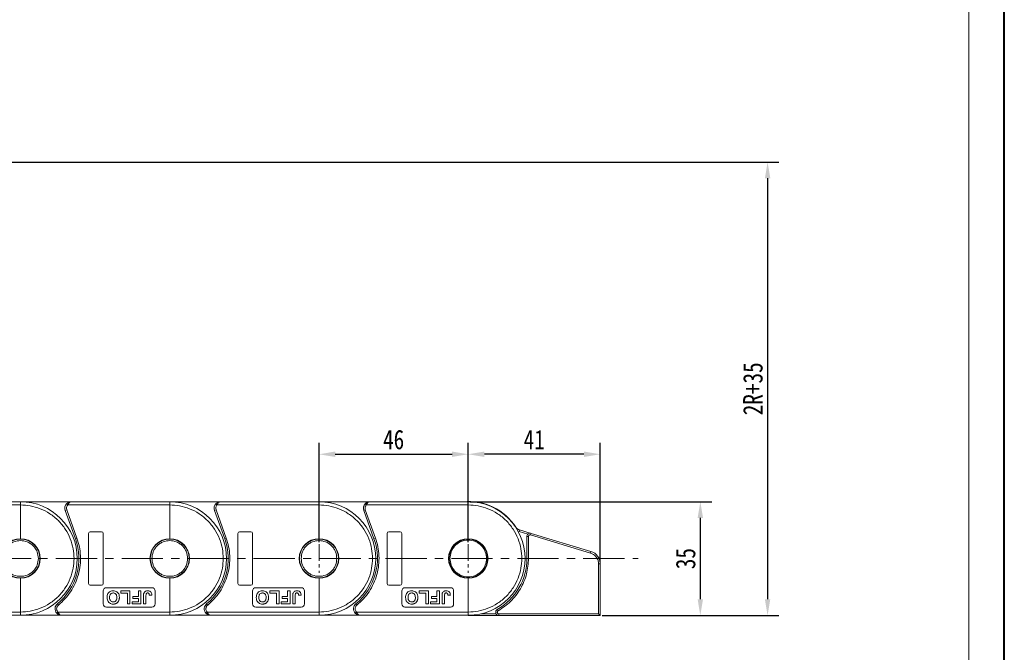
# Model space of a CAD drawing. Header units: millimetres. Extents: x 3223 to 4146, y -133 to 519.
# Tile 32 of 39: x 3841 to 4145, y 129 to 324. Entities that reach past the tile are written whole.
import ezdxf

# ---------------------------------------------------------------- set-up
doc = ezdxf.new("R2010")
doc.units = ezdxf.units.MM
doc.linetypes.add('CENTERX2', pattern=[20.32, 12.7, -2.54, 2.54, -2.54])
doc.styles.get("Standard").update_dxf_attribs({"font": '仿宋_GB2312.ttf', "width": 0.8})
doc.dimstyles.new('副本 ISO-25.1', dxfattribs={"dimtxt": 6, "dimasz": 5, "dimexe": 3.5, "dimexo": 0.625, "dimgap": 1.5, "dimtad": 1, "dimdsep": 46, "dimtxsty": 'Standard', "dimcen": 2.5, "dimadec": 0, "dimazin": 0, "dimtfac": 1, "dimtmove": 0, "dimatfit": 3, "dimfxl": 0, "dimarcsym": 0})

# ---------------------------------------------------------------- blocks, each defined once
blk = doc.blocks.new('*D1938')
at = {"color": 0, "lineweight": -2}
for p, q in [((3933.71, 162.76), (3933.71, 193.39)), ((3979.71, 162.76), (3979.71, 193.39)), ((3938.71, 189.89), (3974.71, 189.89))]:
    blk.add_line(p, q, dxfattribs=at)
at = {"color": 0, "lineweight": 9}
for points in [[(3938.71, 190.73), (3938.71, 189.06), (3933.71, 189.89)], [(3974.71, 190.73), (3974.71, 189.06), (3979.71, 189.89)]]:
    blk.add_solid(points, dxfattribs=at)
at = {"layer": 'Defpoints', "color": 0, "lineweight": 9}
for p in [(3979.71, 189.89), (3933.71, 162.14), (3979.71, 162.14)]:
    blk.add_point(p, dxfattribs=at)
at = {"color": 0, "lineweight": 9, "insert": (3956.71, 194.39), "char_height": 6, "attachment_point": 5}
blk.add_mtext('46', dxfattribs=at)
blk = doc.blocks.new('*D1932')
at = {"color": 0, "lineweight": -2}
for p, q in [((3979.71, 162.76), (3979.71, 193.39)), ((4020.37, 156.71), (4020.37, 193.39)), ((4015.37, 189.89), (3984.71, 189.89))]:
    blk.add_line(p, q, dxfattribs=at)
at = {"color": 0, "lineweight": 9}
for points in [[(3984.71, 190.73), (3984.71, 189.06), (3979.71, 189.89)], [(4015.37, 190.73), (4015.37, 189.06), (4020.37, 189.89)]]:
    blk.add_solid(points, dxfattribs=at)
at = {"layer": 'Defpoints', "color": 0, "lineweight": 9}
for p in [(3979.71, 189.89), (3979.71, 162.14), (4020.37, 156.09)]:
    blk.add_point(p, dxfattribs=at)
at = {"color": 0, "lineweight": 9, "insert": (4000.04, 194.39), "char_height": 6, "attachment_point": 5}
blk.add_mtext('41', dxfattribs=at)
blk = doc.blocks.new('*D1939')
at = {"color": 0, "lineweight": -2}
for p, q in [((3980.34, 175.27), (4054.73, 175.27)), ((4051.23, 170.27), (4051.23, 145.2)), ((4021, 140.2), (4054.73, 140.2))]:
    blk.add_line(p, q, dxfattribs=at)
at = {"color": 0, "lineweight": 9}
for points in [[(4050.4, 170.27), (4052.06, 170.27), (4051.23, 175.27)], [(4050.4, 145.2), (4052.06, 145.2), (4051.23, 140.2)]]:
    blk.add_solid(points, dxfattribs=at)
at = {"layer": 'Defpoints', "color": 0, "lineweight": 9}
for p in [(3979.71, 175.27), (4020.37, 140.2), (4051.23, 140.2)]:
    blk.add_point(p, dxfattribs=at)
at = {"color": 0, "lineweight": 9, "insert": (4046.73, 157.73), "char_height": 6, "attachment_point": 5, "rotation": 90}
blk.add_mtext('35', dxfattribs=at)
blk = doc.blocks.new('*D1933')
at = {"color": 0, "lineweight": -2}
for p, q in [((3751.51, 279.95), (4075.46, 279.95)), ((4071.96, 274.95), (4071.96, 145.2)), ((4021, 140.2), (4075.46, 140.2))]:
    blk.add_line(p, q, dxfattribs=at)
at = {"color": 0, "lineweight": 9}
for points in [[(4071.13, 274.95), (4072.8, 274.95), (4071.96, 279.95)], [(4071.13, 145.2), (4072.8, 145.2), (4071.96, 140.2)]]:
    blk.add_solid(points, dxfattribs=at)
at = {"layer": 'Defpoints', "color": 0, "lineweight": 9}
for p in [(3750.89, 279.95), (4020.37, 140.2), (4071.96, 140.2)]:
    blk.add_point(p, dxfattribs=at)
at = {"color": 0, "lineweight": 9, "insert": (4067.46, 210.07), "char_height": 6, "attachment_point": 5, "rotation": 90}
blk.add_mtext('2R+35', dxfattribs=at)

msp = doc.modelspace()

# ---------------------------------------------------------------- linework, layer by layer
at = {"color": 7, "lineweight": 40}
msp.add_line((4144.916, -133.343), (4144.916, 518.812), dxfattribs=at)
at = {"color": 7, "lineweight": 13}
msp.add_line((4133.937, -122.364), (4133.937, 507.833), dxfattribs=at)
at = {"color": 7, "linetype": 'Continuous', "lineweight": 15}
for p, q in [((3841.712, 175.266), (3834.211, 175.266)), ((3834.211, 174.266), (3841.712, 174.266)), ((3857.388, 175.266), (3841.712, 175.266)), ((3841.712, 174.266), (3841.712, 163.866)), ((3855.977, 172.757), (3855.888, 173.266)), ((3855.897, 174.599), (3856.27, 174.266)), ((3856.27, 174.266), (3887.712, 174.266)), ((3887.712, 175.266), (3857.388, 175.266)), ((3903.388, 175.266), (3887.712, 175.266)), ((3887.712, 174.266), (3887.712, 163.866)), ((3901.977, 172.757), (3901.888, 173.266)), ((3901.897, 174.599), (3902.27, 174.266)), ((3902.27, 174.266), (3933.712, 174.266)), ((3933.712, 175.266), (3903.388, 175.266)), ((3949.388, 175.266), (3933.712, 175.266)), ((3933.712, 174.266), (3933.712, 163.866)), ((3947.977, 172.757), (3947.888, 173.266)), ((3947.897, 174.599), (3948.27, 174.266)), ((3948.27, 174.266), (3979.712, 174.266)), ((3979.712, 175.266), (3949.388, 175.266)), ((3979.712, 174.266), (3979.712, 163.866)), ((3855.506, 172.588), (3855.977, 172.757)), ((3855.506, 172.588), (3858.648, 163.863)), ((3859.118, 164.032), (3855.977, 172.757)), ((3901.506, 172.588), (3901.977, 172.757)), ((3901.506, 172.588), (3904.648, 163.863)), ((3905.118, 164.032), (3901.977, 172.757)), ((3947.506, 172.588), (3947.977, 172.757)), ((3947.506, 172.588), (3950.648, 163.863)), ((3951.118, 164.032), (3947.977, 172.757)), ((3994.347, 167.361), (3994.405, 167.399)), ((3858.648, 163.863), (3859.118, 164.032)), ((3862.712, 165.516), (3862.712, 150.016)), ((3866.712, 166.016), (3863.212, 166.016)), ((3867.212, 150.016), (3867.212, 165.516)), ((3904.648, 163.863), (3905.118, 164.032)), ((3908.712, 165.516), (3908.712, 150.016)), ((3912.712, 166.016), (3909.212, 166.016)), ((3913.212, 150.016), (3913.212, 165.516)), ((3950.648, 163.863), (3951.118, 164.032)), ((3954.712, 165.516), (3954.712, 150.016)), ((3958.712, 166.016), (3955.212, 166.016)), ((3959.212, 150.016), (3959.212, 165.516)), ((3995.493, 166.586), (3995.348, 166.107)), ((3998.099, 165.277), (3995.348, 166.107)), ((3999.073, 165.505), (3995.493, 166.586)), ((3997.784, 164.547), (3997.784, 157.766)), ((3998.284, 164.547), (3997.784, 164.547)), ((3998.284, 164.547), (3998.284, 157.766)), ((3999.073, 165.505), (3998.928, 165.026)), ((4017.374, 159.454), (3998.928, 165.026)), ((4017.519, 159.933), (3999.073, 165.505)), ((4017.519, 159.933), (4017.374, 159.454)), ((3998.284, 157.766), (3997.784, 157.766)), ((4019.873, 156.089), (4019.873, 140.696)), ((4020.373, 156.089), (4019.873, 156.089)), ((4020.373, 140.196), (4020.373, 156.089)), ((3841.712, 151.666), (3841.712, 141.266)), ((3863.212, 149.516), (3866.712, 149.516)), ((3882.212, 148.766), (3868.212, 148.766)), ((3887.712, 151.666), (3887.712, 141.266)), ((3909.212, 149.516), (3912.712, 149.516)), ((3928.212, 148.766), (3914.212, 148.766)), ((3933.712, 151.666), (3933.712, 141.266)), ((3955.212, 149.516), (3958.712, 149.516)), ((3974.212, 148.766), (3960.212, 148.766)), ((3979.712, 151.666), (3979.712, 141.266)), ((3867.212, 147.766), (3867.212, 143.766)), ((3875.417, 147.766), (3872.597, 147.766)), ((3872.597, 147.766), (3872.597, 147.099)), ((3872.597, 147.099), (3874.648, 147.099)), ((3874.648, 147.099), (3874.648, 143.766)), ((3875.417, 143.766), (3875.417, 147.766)), ((3878.032, 146.073), (3876.34, 146.073)), ((3876.34, 146.073), (3876.34, 145.407)), ((3878.032, 147.766), (3878.032, 146.073)), ((3878.802, 147.766), (3878.032, 147.766)), ((3878.802, 143.766), (3878.802, 147.766)), ((3879.622, 146.287), (3879.622, 143.766)), ((3880.391, 143.766), (3880.391, 146.354)), ((3881.417, 146.432), (3882.186, 146.483)), ((3883.212, 143.766), (3883.212, 147.766)), ((3913.212, 147.766), (3913.212, 143.766)), ((3921.417, 147.766), (3918.597, 147.766)), ((3918.597, 147.766), (3918.597, 147.099)), ((3918.597, 147.099), (3920.648, 147.099)), ((3920.648, 147.099), (3920.648, 143.766)), ((3921.417, 143.766), (3921.417, 147.766)), ((3924.032, 146.073), (3922.34, 146.073)), ((3922.34, 146.073), (3922.34, 145.407)), ((3924.802, 147.766), (3924.032, 147.766)), ((3924.032, 147.766), (3924.032, 146.073)), ((3924.802, 143.766), (3924.802, 147.766)), ((3925.622, 146.287), (3925.622, 143.766)), ((3926.391, 143.766), (3926.391, 146.354)), ((3927.417, 146.432), (3928.186, 146.483)), ((3929.212, 143.766), (3929.212, 147.766)), ((3959.212, 147.766), (3959.212, 143.766)), ((3964.597, 147.766), (3964.597, 147.099)), ((3967.417, 147.766), (3964.597, 147.766)), ((3964.597, 147.099), (3966.648, 147.099)), ((3966.648, 147.099), (3966.648, 143.766)), ((3967.417, 143.766), (3967.417, 147.766)), ((3970.032, 146.073), (3968.34, 146.073)), ((3968.34, 146.073), (3968.34, 145.407)), ((3970.032, 147.766), (3970.032, 146.073)), ((3970.802, 147.766), (3970.032, 147.766)), ((3970.802, 143.766), (3970.802, 147.766)), ((3971.622, 146.287), (3971.622, 143.766)), ((3972.391, 143.766), (3972.391, 146.354)), ((3973.417, 146.432), (3974.186, 146.483)), ((3975.212, 143.766), (3975.212, 147.766)), ((3853.403, 143.428), (3853.087, 143.816)), ((3868.212, 142.766), (3882.212, 142.766)), ((3874.648, 143.766), (3875.417, 143.766)), ((3878.032, 144.432), (3876.084, 144.432)), ((3876.084, 144.432), (3876.084, 143.766)), ((3876.084, 143.766), (3878.802, 143.766)), ((3876.34, 145.407), (3878.032, 145.407)), ((3878.032, 145.407), (3878.032, 144.432)), ((3879.622, 143.766), (3880.391, 143.766)), ((3899.403, 143.428), (3899.087, 143.816)), ((3914.212, 142.766), (3928.212, 142.766)), ((3920.648, 143.766), (3921.417, 143.766)), ((3924.032, 144.432), (3922.084, 144.432)), ((3922.084, 144.432), (3922.084, 143.766)), ((3922.084, 143.766), (3924.802, 143.766)), ((3922.34, 145.407), (3924.032, 145.407)), ((3924.032, 145.407), (3924.032, 144.432)), ((3925.622, 143.766), (3926.391, 143.766)), ((3945.403, 143.428), (3945.087, 143.816)), ((3960.212, 142.766), (3974.212, 142.766)), ((3966.648, 143.766), (3967.417, 143.766)), ((3970.032, 144.432), (3968.084, 144.432)), ((3968.084, 144.432), (3968.084, 143.766)), ((3968.084, 143.766), (3970.802, 143.766)), ((3968.34, 145.407), (3970.032, 145.407)), ((3970.032, 145.407), (3970.032, 144.432)), ((3971.622, 143.766), (3972.391, 143.766)), ((3841.712, 141.266), (3834.206, 141.266)), ((3834.206, 140.266), (3841.712, 140.266)), ((3841.712, 140.266), (3854.351, 140.266)), ((3852.86, 140.932), (3853.233, 141.266)), ((3887.712, 141.266), (3853.233, 141.266)), ((3854.351, 140.266), (3887.712, 140.266)), ((3887.712, 140.266), (3900.351, 140.266)), ((3898.86, 140.932), (3899.233, 141.266)), ((3933.712, 141.266), (3899.233, 141.266)), ((3900.351, 140.266), (3933.712, 140.266)), ((3933.712, 140.266), (3946.351, 140.266)), ((3944.86, 140.932), (3945.233, 141.266)), ((3979.712, 141.266), (3945.233, 141.266)), ((3946.351, 140.266), (3979.712, 140.266)), ((3979.712, 140.196), (3978.148, 140.266)), ((3979.712, 140.196), (3989.155, 140.196)), ((3979.712, 140.196), (3979.712, 140.196)), ((3988.289, 140.696), (3983.568, 140.696)), ((3988.66, 142.065), (3988.908, 141.63)), ((4019.873, 140.696), (3989.155, 140.696)), ((3989.155, 140.196), (3989.155, 140.696)), ((3989.155, 140.196), (4020.373, 140.196)), ((4019.873, 140.696), (4020.373, 140.196))]:
    msp.add_line(p, q, dxfattribs=at)
at = {"color": 1, "linetype": 'CENTERX2', "lineweight": 13, "ltscale": 0.4}
for p, q in [((3933.712, 162.137), (3933.712, 153.394)), ((3979.712, 162.137), (3979.712, 153.394))]:
    msp.add_line(p, q, dxfattribs=at)
at = {"color": 1, "linetype": 'CENTERX2', "lineweight": 13}
msp.add_line((3588.436, 157.766), (4032.034, 157.766), dxfattribs=at)
at = {"color": 7, "linetype": 'Continuous', "lineweight": 15}
for centre, radius in [((3841.712, 157.766), 6), ((3887.712, 157.766), 6), ((3933.712, 157.766), 6), ((3979.712, 157.766), 5.95)]:
    msp.add_circle(centre, radius, dxfattribs=at)
for centre, radius, start, end in [((3841.712, 157.766), 17.5, 270, 90), ((3857.388, 173.266), 2, 138.18969, 199.8008), ((3887.712, 157.766), 17.5, 270, 90), ((3903.388, 173.266), 2, 138.18969, 199.8008), ((3933.712, 157.766), 17.5, 270, 90), ((3949.388, 173.266), 2, 138.18969, 199.8008), ((3979.712, 157.766), 17.57, 33.25109, 95.10784), ((3979.712, 157.766), 17.5, 270, 90), ((3996.068, 168.489), 1.988, 213.25109, 253.19256), ((3841.712, 157.766), 6.1, 90, 270), ((3841.712, 157.766), 6.1, 270, 90), ((3863.212, 165.516), 0.5, 90, 180), ((3866.712, 165.516), 0.5, 0, 90), ((3887.712, 157.766), 6.1, 90, 270), ((3887.712, 157.766), 6.1, 270, 90), ((3909.212, 165.516), 0.5, 90, 180), ((3912.712, 165.516), 0.5, 0, 90), ((3933.712, 157.766), 6.1, 90, 270), ((3933.712, 157.766), 6.1, 270, 90), ((3955.212, 165.516), 0.5, 90, 180), ((3958.712, 165.516), 0.5, 0, 90), ((3979.712, 157.766), 6.1, 90, 270), ((3979.712, 157.766), 6.1, 270, 90), ((3998.784, 164.547), 1, 73.19256, 180), ((3841.712, 157.766), 18, 309.19497, 19.8008), ((3887.712, 157.766), 18, 309.19497, 19.8008), ((3933.712, 157.766), 18, 309.19497, 19.8008), ((4016.357, 156.089), 4.016, 360, 73.19256), ((3979.712, 157.766), 18.072, 299.67916, 0), ((3863.212, 150.016), 0.5, 180, 270), ((3866.712, 150.016), 0.5, 270, 0), ((3868.212, 147.766), 1, 90, 180), ((3882.212, 147.766), 1, 0, 90), ((3909.212, 150.016), 0.5, 180, 270), ((3912.712, 150.016), 0.5, 270, 0), ((3914.212, 147.766), 1, 90, 180), ((3928.212, 147.766), 1, 0, 90), ((3955.212, 150.016), 0.5, 180, 270), ((3958.712, 150.016), 0.5, 270, 0), ((3960.212, 147.766), 1, 90, 180), ((3974.212, 147.766), 1, 0, 90), ((3854.351, 142.266), 2, 129.19497, 221.81031), ((3868.212, 143.766), 1, 180, 270), ((3882.212, 143.766), 1, 270, 0), ((3900.351, 142.266), 2, 129.19497, 221.81031), ((3914.212, 143.766), 1, 180, 270), ((3928.212, 143.766), 1, 270, 0), ((3946.351, 142.266), 2, 129.19497, 221.81031), ((3960.212, 143.766), 1, 180, 270), ((3974.212, 143.766), 1, 270, 0), ((3989.155, 141.196), 1, 119.67916, 270)]:
    msp.add_arc(centre, radius, start, end, dxfattribs=at)
for points, knots in [([(3841.712, 175.266), (3841.712, 175.254), (3841.712, 175.232), (3841.712, 175.06), (3841.712, 174.806), (3841.712, 174.525), (3841.712, 174.339), (3841.712, 174.266)], [0, 0, 0, 0, 0.21469386, 0.42938772, 0.64408158, 0.85877544, 1, 1, 1, 1]), ([(3841.712, 174.266), (3842.718, 174.212), (3844.791, 174.102), (3847.866, 173.184), (3850.824, 171.662), (3853.462, 169.515), (3855.608, 166.877), (3857.13, 163.92), (3858.048, 160.845), (3858.158, 158.772), (3858.212, 157.766)], [0, 0, 0, 0, 0.11651603, 0.24001133, 0.36864081, 0.5, 0.63135919, 0.75998867, 0.88348397, 1, 1, 1, 1]), ([(3855.897, 174.599), (3855.992, 174.693), (3856.202, 174.899), (3856.7, 175.187), (3857.118, 175.235), (3857.388, 175.266)], [0, 0, 0, 0, 0.2270634, 0.5015869, 1, 1, 1, 1]), ([(3857.388, 175.266), (3857.282, 175.253), (3857.071, 175.227), (3856.761, 175.015), (3856.482, 174.689), (3856.338, 174.401), (3856.27, 174.266)], [0, 0, 0, 0, 0.2511309, 0.5018046, 0.7656407, 1, 1, 1, 1]), ([(3887.712, 175.266), (3887.712, 175.254), (3887.712, 175.232), (3887.712, 175.06), (3887.712, 174.806), (3887.712, 174.525), (3887.712, 174.339), (3887.712, 174.266)], [0, 0, 0, 0, 0.21469386, 0.42938772, 0.64408158, 0.85877544, 1, 1, 1, 1]), ([(3887.712, 174.266), (3888.718, 174.212), (3890.791, 174.102), (3893.866, 173.184), (3896.824, 171.662), (3899.462, 169.515), (3901.608, 166.877), (3903.13, 163.92), (3904.048, 160.845), (3904.158, 158.772), (3904.212, 157.766)], [0, 0, 0, 0, 0.116516, 0.2400113, 0.3686408, 0.5, 0.6313592, 0.7599887, 0.883484, 1, 1, 1, 1]), ([(3901.897, 174.599), (3901.992, 174.693), (3902.202, 174.899), (3902.7, 175.187), (3903.118, 175.235), (3903.388, 175.266)], [0, 0, 0, 0, 0.2270634, 0.5015869, 1, 1, 1, 1]), ([(3903.388, 175.266), (3903.282, 175.253), (3903.071, 175.227), (3902.761, 175.015), (3902.482, 174.689), (3902.338, 174.401), (3902.27, 174.266)], [0, 0, 0, 0, 0.2511309, 0.5018046, 0.7656407, 1, 1, 1, 1]), ([(3933.712, 175.266), (3933.712, 175.254), (3933.712, 175.232), (3933.712, 175.06), (3933.712, 174.806), (3933.712, 174.525), (3933.712, 174.339), (3933.712, 174.266)], [0, 0, 0, 0, 0.21469386, 0.42938772, 0.64408158, 0.85877544, 1, 1, 1, 1]), ([(3933.712, 174.266), (3934.718, 174.212), (3936.791, 174.102), (3939.866, 173.184), (3942.824, 171.662), (3945.462, 169.515), (3947.608, 166.877), (3949.13, 163.92), (3950.048, 160.845), (3950.158, 158.772), (3950.212, 157.766)], [0, 0, 0, 0, 0.116516, 0.2400113, 0.3686408, 0.5, 0.6313592, 0.7599887, 0.883484, 1, 1, 1, 1]), ([(3947.897, 174.599), (3947.992, 174.693), (3948.202, 174.899), (3948.7, 175.187), (3949.118, 175.235), (3949.388, 175.266)], [0, 0, 0, 0, 0.2270634, 0.5015869, 1, 1, 1, 1]), ([(3949.388, 175.266), (3949.282, 175.253), (3949.071, 175.227), (3948.761, 175.015), (3948.482, 174.689), (3948.338, 174.401), (3948.27, 174.266)], [0, 0, 0, 0, 0.2511309, 0.5018046, 0.7656407, 1, 1, 1, 1]), ([(3979.712, 175.266), (3979.712, 175.254), (3979.712, 175.232), (3979.712, 175.06), (3979.712, 174.806), (3979.712, 174.525), (3979.712, 174.339), (3979.712, 174.266)], [0, 0, 0, 0, 0.21469386, 0.42938772, 0.64408158, 0.85877544, 1, 1, 1, 1]), ([(3979.712, 174.266), (3980.718, 174.212), (3982.791, 174.102), (3985.866, 173.184), (3988.824, 171.662), (3991.462, 169.515), (3993.608, 166.877), (3995.13, 163.92), (3996.048, 160.845), (3996.158, 158.772), (3996.212, 157.766)], [0, 0, 0, 0, 0.116516, 0.2400113, 0.3686408, 0.5, 0.6313592, 0.7599887, 0.883484, 1, 1, 1, 1]), ([(3853.403, 143.428), (3854.084, 144.033), (3855.47, 145.266), (3857.195, 147.515), (3858.609, 150.043), (3859.613, 152.8), (3860.173, 155.681), (3860.263, 158.576), (3859.943, 161.392), (3859.39, 163.163), (3859.118, 164.032)], [0, 0, 0, 0, 0.1197899, 0.2439368, 0.3711682, 0.5, 0.6288318, 0.7560632, 0.8802101, 1, 1, 1, 1]), ([(3899.403, 143.428), (3900.084, 144.033), (3901.47, 145.266), (3903.195, 147.515), (3904.609, 150.043), (3905.613, 152.8), (3906.173, 155.681), (3906.263, 158.576), (3905.943, 161.392), (3905.39, 163.163), (3905.118, 164.032)], [0, 0, 0, 0, 0.1197899, 0.2439368, 0.3711682, 0.5, 0.6288318, 0.7560632, 0.8802101, 1, 1, 1, 1]), ([(3945.403, 143.428), (3946.084, 144.033), (3947.47, 145.266), (3949.195, 147.515), (3950.609, 150.043), (3951.613, 152.8), (3952.173, 155.681), (3952.263, 158.576), (3951.943, 161.392), (3951.39, 163.163), (3951.118, 164.032)], [0, 0, 0, 0, 0.1197899, 0.2439368, 0.3711682, 0.5, 0.6288318, 0.7560632, 0.8802101, 1, 1, 1, 1]), ([(3998.284, 164.547), (3998.286, 164.586), (3998.291, 164.664), (3998.334, 164.774), (3998.397, 164.872), (3998.483, 164.952), (3998.585, 165.012), (3998.697, 165.044), (3998.815, 165.053), (3998.89, 165.035), (3998.928, 165.026)], [0, 0, 0, 0, 0.1251461, 0.250008, 0.3752976, 0.5000083, 0.6252976, 0.750008, 0.8751467, 1, 1, 1, 1]), ([(3836.212, 157.766), (3836.285, 158.457), (3836.398, 159.522), (3837.084, 160.802), (3837.794, 161.682), (3838.675, 162.397), (3839.956, 163.061), (3841.712, 163.398), (3843.468, 163.061), (3844.749, 162.397), (3845.63, 161.682), (3846.34, 160.802), (3847.025, 159.522), (3847.138, 158.457), (3847.212, 157.766)], [0, 0, 0, 0, 0.1197284, 0.1841803, 0.25, 0.3158197, 0.3802716, 0.5, 0.6197284, 0.6841803, 0.75, 0.8158197, 0.8802716, 1, 1, 1, 1]), ([(3882.212, 157.766), (3882.285, 158.457), (3882.398, 159.522), (3883.084, 160.802), (3883.794, 161.682), (3884.675, 162.397), (3885.956, 163.061), (3887.712, 163.398), (3889.468, 163.061), (3890.749, 162.397), (3891.63, 161.682), (3892.34, 160.802), (3893.025, 159.522), (3893.138, 158.457), (3893.212, 157.766)], [0, 0, 0, 0, 0.1197284, 0.1841803, 0.25, 0.3158197, 0.3802716, 0.5, 0.6197284, 0.6841803, 0.75, 0.8158197, 0.8802716, 1, 1, 1, 1]), ([(3928.212, 157.766), (3928.285, 158.457), (3928.398, 159.522), (3929.084, 160.802), (3929.794, 161.682), (3930.675, 162.397), (3931.956, 163.061), (3933.712, 163.398), (3935.468, 163.061), (3936.749, 162.397), (3937.63, 161.682), (3938.34, 160.802), (3939.025, 159.522), (3939.138, 158.457), (3939.212, 157.766)], [0, 0, 0, 0, 0.1197284, 0.1841803, 0.25, 0.3158197, 0.3802716, 0.5, 0.6197284, 0.6841803, 0.75, 0.8158197, 0.8802716, 1, 1, 1, 1]), ([(3974.062, 157.766), (3974.137, 158.476), (3974.254, 159.57), (3974.958, 160.885), (3975.687, 161.789), (3976.592, 162.523), (3977.908, 163.206), (3979.712, 163.552), (3981.516, 163.206), (3982.831, 162.523), (3983.737, 161.789), (3984.466, 160.885), (3985.17, 159.57), (3985.286, 158.476), (3985.362, 157.766)], [0, 0, 0, 0, 0.1197284, 0.1841803, 0.25, 0.3158197, 0.3802716, 0.5, 0.6197284, 0.6841803, 0.75, 0.8158197, 0.8802716, 1, 1, 1, 1]), ([(4017.374, 159.454), (4017.714, 159.317), (4018.411, 159.036), (4019.226, 158.218), (4019.773, 157.202), (4019.84, 156.453), (4019.873, 156.089)], [0, 0, 0, 0, 0.2435155, 0.5, 0.7564845, 1, 1, 1, 1]), ([(3847.212, 157.766), (3847.138, 157.074), (3847.025, 156.009), (3846.34, 154.729), (3845.63, 153.849), (3844.749, 153.134), (3843.468, 152.47), (3841.712, 152.133), (3839.956, 152.47), (3838.675, 153.134), (3837.794, 153.849), (3837.084, 154.729), (3836.398, 156.009), (3836.285, 157.074), (3836.212, 157.766)], [0, 0, 0, 0, 0.1197284, 0.1841803, 0.25, 0.3158197, 0.3802716, 0.5, 0.6197284, 0.6841803, 0.75, 0.8158197, 0.8802716, 1, 1, 1, 1]), ([(3858.212, 157.766), (3858.158, 156.759), (3858.048, 154.686), (3857.13, 151.611), (3855.608, 148.654), (3853.462, 146.016), (3850.824, 143.87), (3847.866, 142.347), (3844.791, 141.429), (3842.718, 141.319), (3841.712, 141.266)], [0, 0, 0, 0, 0.116516, 0.2400113, 0.3686408, 0.5, 0.6313592, 0.7599887, 0.883484, 1, 1, 1, 1]), ([(3893.212, 157.766), (3893.138, 157.074), (3893.025, 156.009), (3892.34, 154.729), (3891.63, 153.849), (3890.749, 153.134), (3889.468, 152.47), (3887.712, 152.133), (3885.956, 152.47), (3884.675, 153.134), (3883.794, 153.849), (3883.084, 154.729), (3882.398, 156.009), (3882.285, 157.074), (3882.212, 157.766)], [0, 0, 0, 0, 0.1197284, 0.1841803, 0.25, 0.3158197, 0.3802716, 0.5, 0.6197284, 0.6841803, 0.75, 0.8158197, 0.8802716, 1, 1, 1, 1]), ([(3904.212, 157.766), (3904.158, 156.759), (3904.048, 154.686), (3903.13, 151.611), (3901.608, 148.654), (3899.462, 146.016), (3896.824, 143.87), (3893.866, 142.347), (3890.791, 141.429), (3888.718, 141.319), (3887.712, 141.266)], [0, 0, 0, 0, 0.116516, 0.2400113, 0.3686408, 0.5, 0.6313592, 0.7599887, 0.883484, 1, 1, 1, 1]), ([(3939.212, 157.766), (3939.138, 157.074), (3939.025, 156.009), (3938.34, 154.729), (3937.63, 153.849), (3936.749, 153.134), (3935.468, 152.47), (3933.712, 152.133), (3931.956, 152.47), (3930.675, 153.134), (3929.794, 153.849), (3929.084, 154.729), (3928.398, 156.009), (3928.285, 157.074), (3928.212, 157.766)], [0, 0, 0, 0, 0.1197284, 0.1841803, 0.25, 0.3158197, 0.3802716, 0.5, 0.6197284, 0.6841803, 0.75, 0.8158197, 0.8802716, 1, 1, 1, 1]), ([(3950.212, 157.766), (3950.158, 156.759), (3950.048, 154.686), (3949.13, 151.611), (3947.608, 148.654), (3945.462, 146.016), (3942.824, 143.87), (3939.866, 142.347), (3936.791, 141.429), (3934.718, 141.319), (3933.712, 141.266)], [0, 0, 0, 0, 0.116516, 0.2400113, 0.3686408, 0.5, 0.6313592, 0.7599887, 0.883484, 1, 1, 1, 1]), ([(3985.362, 157.766), (3985.286, 157.055), (3985.17, 155.962), (3984.466, 154.646), (3983.737, 153.742), (3982.831, 153.008), (3981.516, 152.325), (3979.712, 151.979), (3977.908, 152.325), (3976.592, 153.008), (3975.687, 153.742), (3974.958, 154.646), (3974.254, 155.962), (3974.137, 157.055), (3974.062, 157.766)], [0, 0, 0, 0, 0.1197284, 0.1841803, 0.25, 0.3158197, 0.3802716, 0.5, 0.6197284, 0.6841803, 0.75, 0.8158197, 0.8802716, 1, 1, 1, 1]), ([(3996.212, 157.766), (3996.158, 156.759), (3996.048, 154.686), (3995.13, 151.611), (3993.608, 148.654), (3991.462, 146.016), (3988.824, 143.87), (3985.866, 142.347), (3982.791, 141.429), (3980.718, 141.319), (3979.712, 141.266)], [0, 0, 0, 0, 0.116516, 0.2400113, 0.3686408, 0.5, 0.6313592, 0.7599887, 0.883484, 1, 1, 1, 1]), ([(3998.284, 157.766), (3998.164, 156.164), (3997.92, 152.904), (3995.939, 148.336), (3992.952, 144.353), (3990.24, 142.527), (3988.908, 141.63)], [0, 0, 0, 0, 0.2456199, 0.5, 0.7543801, 1, 1, 1, 1]), ([(3868.391, 145.771), (3868.401, 145.972), (3868.419, 146.376), (3868.636, 146.976), (3869.045, 147.458), (3869.588, 147.744), (3870.011, 147.811), (3870.241, 147.816), (3870.283, 147.817)], [0, 0, 0, 0, 0.1916319, 0.3847476, 0.5975386, 0.7794336, 0.9598804, 1, 1, 1, 1]), ([(3870.294, 143.714), (3870.092, 143.727), (3869.686, 143.751), (3869.133, 144.019), (3868.716, 144.446), (3868.435, 145.047), (3868.407, 145.505), (3868.391, 145.771)], [0, 0, 0, 0, 0.1909513, 0.3838062, 0.5672016, 0.7491578, 1, 1, 1, 1]), ([(3870.285, 147.15), (3870.133, 147.135), (3869.843, 147.107), (3869.501, 146.861), (3869.268, 146.515), (3869.173, 146.132), (3869.164, 145.863), (3869.161, 145.752)], [0, 0, 0, 0, 0.2230139, 0.4267154, 0.5997431, 0.8344997, 1, 1, 1, 1]), ([(3869.161, 145.752), (3869.171, 145.549), (3869.187, 145.222), (3869.373, 144.804), (3869.635, 144.546), (3869.956, 144.402), (3870.176, 144.388), (3870.285, 144.381)], [0, 0, 0, 0, 0.3011498, 0.4855558, 0.6711527, 0.8384642, 1, 1, 1, 1]), ([(3870.283, 147.817), (3870.485, 147.805), (3870.891, 147.78), (3871.446, 147.519), (3871.861, 147.095), (3872.142, 146.504), (3872.17, 146.053), (3872.186, 145.79)], [0, 0, 0, 0, 0.19237581, 0.386627, 0.57092084, 0.74991815, 1, 1, 1, 1]), ([(3871.417, 145.763), (3871.406, 145.966), (3871.388, 146.298), (3871.189, 146.724), (3870.909, 146.992), (3870.587, 147.133), (3870.374, 147.145), (3870.285, 147.15)], [0, 0, 0, 0, 0.3000791, 0.4915074, 0.6839278, 0.8668961, 1, 1, 1, 1]), ([(3870.285, 144.381), (3870.425, 144.392), (3870.68, 144.412), (3871.005, 144.603), (3871.248, 144.882), (3871.396, 145.286), (3871.41, 145.593), (3871.417, 145.763)], [0, 0, 0, 0, 0.2069211, 0.3755229, 0.5441183, 0.7482179, 1, 1, 1, 1]), ([(3872.186, 145.79), (3872.186, 145.74), (3872.185, 145.639), (3872.175, 145.49), (3872.16, 145.34), (3872.131, 145.17), (3872.088, 144.977), (3872.035, 144.841), (3872.008, 144.773)], [0, 0, 0, 0, 0.1443329, 0.2888961, 0.4332599, 0.5780731, 0.7877955, 1, 1, 1, 1]), ([(3879.622, 146.287), (3879.623, 146.337), (3879.624, 146.437), (3879.63, 146.576), (3879.64, 146.703), (3879.657, 146.819), (3879.676, 146.935), (3879.698, 147.01), (3879.71, 147.048)], [0, 0, 0, 0, 0.1952531, 0.3906374, 0.5418335, 0.6933807, 0.846202, 1, 1, 1, 1]), ([(3879.71, 147.048), (3879.764, 147.167), (3879.873, 147.407), (3880.179, 147.659), (3880.551, 147.798), (3880.813, 147.81), (3880.951, 147.817)], [0, 0, 0, 0, 0.2494052, 0.4997794, 0.737005, 1, 1, 1, 1]), ([(3880.901, 147.15), (3880.833, 147.147), (3880.723, 147.141), (3880.582, 147.077), (3880.485, 146.981), (3880.396, 146.736), (3880.393, 146.521), (3880.391, 146.354)], [0, 0, 0, 0, 0.1847697, 0.2997212, 0.415218, 0.5481969, 1, 1, 1, 1]), ([(3881.313, 146.93), (3881.295, 146.955), (3881.259, 147.007), (3881.191, 147.069), (3881.111, 147.113), (3881.035, 147.137), (3880.964, 147.149), (3880.922, 147.15), (3880.901, 147.15)], [0, 0, 0, 0, 0.1899344, 0.3858392, 0.560405, 0.7421212, 0.8701806, 1, 1, 1, 1]), ([(3880.951, 147.817), (3881.157, 147.8), (3881.477, 147.774), (3881.841, 147.529), (3882.065, 147.224), (3882.172, 146.857), (3882.182, 146.596), (3882.186, 146.483)], [0, 0, 0, 0, 0.2947537, 0.4575977, 0.6204456, 0.836095, 1, 1, 1, 1]), ([(3881.417, 146.432), (3881.416, 146.457), (3881.413, 146.507), (3881.407, 146.582), (3881.398, 146.656), (3881.383, 146.74), (3881.361, 146.834), (3881.329, 146.898), (3881.313, 146.93)], [0, 0, 0, 0, 0.146273, 0.2926484, 0.4389475, 0.5855844, 0.7903219, 1, 1, 1, 1]), ([(3914.391, 145.771), (3914.401, 145.972), (3914.419, 146.376), (3914.636, 146.976), (3915.045, 147.458), (3915.588, 147.744), (3916.011, 147.811), (3916.241, 147.816), (3916.283, 147.817)], [0, 0, 0, 0, 0.1916319, 0.3847476, 0.5975386, 0.7794336, 0.9598804, 1, 1, 1, 1]), ([(3916.294, 143.714), (3916.092, 143.727), (3915.686, 143.751), (3915.133, 144.019), (3914.716, 144.446), (3914.435, 145.047), (3914.407, 145.505), (3914.391, 145.771)], [0, 0, 0, 0, 0.1909513, 0.3838062, 0.5672016, 0.7491578, 1, 1, 1, 1]), ([(3916.285, 147.15), (3916.133, 147.135), (3915.843, 147.107), (3915.501, 146.861), (3915.268, 146.515), (3915.173, 146.132), (3915.164, 145.863), (3915.161, 145.752)], [0, 0, 0, 0, 0.2230139, 0.4267154, 0.5997431, 0.8344997, 1, 1, 1, 1]), ([(3915.161, 145.752), (3915.171, 145.549), (3915.187, 145.222), (3915.373, 144.804), (3915.635, 144.546), (3915.956, 144.402), (3916.176, 144.388), (3916.285, 144.381)], [0, 0, 0, 0, 0.3011498, 0.4855558, 0.6711527, 0.8384642, 1, 1, 1, 1]), ([(3916.283, 147.817), (3916.485, 147.805), (3916.891, 147.78), (3917.446, 147.519), (3917.861, 147.095), (3918.142, 146.504), (3918.17, 146.053), (3918.186, 145.79)], [0, 0, 0, 0, 0.19237581, 0.386627, 0.57092084, 0.74991815, 1, 1, 1, 1]), ([(3917.417, 145.763), (3917.406, 145.966), (3917.388, 146.298), (3917.189, 146.724), (3916.909, 146.992), (3916.587, 147.133), (3916.374, 147.145), (3916.285, 147.15)], [0, 0, 0, 0, 0.3000791, 0.4915074, 0.6839278, 0.8668961, 1, 1, 1, 1]), ([(3916.285, 144.381), (3916.425, 144.392), (3916.68, 144.412), (3917.005, 144.603), (3917.248, 144.882), (3917.396, 145.286), (3917.41, 145.593), (3917.417, 145.763)], [0, 0, 0, 0, 0.2069211, 0.3755229, 0.5441183, 0.7482179, 1, 1, 1, 1]), ([(3918.186, 145.79), (3918.186, 145.74), (3918.185, 145.639), (3918.175, 145.49), (3918.16, 145.34), (3918.131, 145.17), (3918.088, 144.977), (3918.035, 144.841), (3918.008, 144.773)], [0, 0, 0, 0, 0.1443329, 0.2888961, 0.4332599, 0.5780731, 0.7877955, 1, 1, 1, 1]), ([(3925.622, 146.287), (3925.623, 146.337), (3925.624, 146.437), (3925.63, 146.576), (3925.64, 146.703), (3925.657, 146.819), (3925.676, 146.935), (3925.698, 147.01), (3925.71, 147.048)], [0, 0, 0, 0, 0.1952531, 0.3906374, 0.5418335, 0.6933807, 0.846202, 1, 1, 1, 1]), ([(3925.71, 147.048), (3925.764, 147.167), (3925.873, 147.407), (3926.179, 147.659), (3926.551, 147.798), (3926.813, 147.81), (3926.951, 147.817)], [0, 0, 0, 0, 0.2494052, 0.4997794, 0.737005, 1, 1, 1, 1]), ([(3926.901, 147.15), (3926.833, 147.147), (3926.723, 147.141), (3926.582, 147.077), (3926.485, 146.981), (3926.396, 146.736), (3926.393, 146.521), (3926.391, 146.354)], [0, 0, 0, 0, 0.1847697, 0.2997212, 0.415218, 0.5481969, 1, 1, 1, 1]), ([(3927.313, 146.93), (3927.295, 146.955), (3927.259, 147.007), (3927.191, 147.069), (3927.111, 147.113), (3927.035, 147.137), (3926.964, 147.149), (3926.922, 147.15), (3926.901, 147.15)], [0, 0, 0, 0, 0.1899344, 0.3858392, 0.560405, 0.7421212, 0.8701806, 1, 1, 1, 1]), ([(3926.951, 147.817), (3927.157, 147.8), (3927.477, 147.774), (3927.841, 147.529), (3928.065, 147.224), (3928.172, 146.857), (3928.182, 146.596), (3928.186, 146.483)], [0, 0, 0, 0, 0.2947537, 0.4575977, 0.6204456, 0.836095, 1, 1, 1, 1]), ([(3927.417, 146.432), (3927.416, 146.457), (3927.413, 146.507), (3927.407, 146.582), (3927.398, 146.656), (3927.383, 146.74), (3927.361, 146.834), (3927.329, 146.898), (3927.313, 146.93)], [0, 0, 0, 0, 0.146273, 0.2926484, 0.4389475, 0.5855844, 0.7903219, 1, 1, 1, 1]), ([(3960.391, 145.771), (3960.401, 145.972), (3960.419, 146.376), (3960.636, 146.976), (3961.045, 147.458), (3961.588, 147.744), (3962.011, 147.811), (3962.241, 147.816), (3962.283, 147.817)], [0, 0, 0, 0, 0.1916319, 0.3847476, 0.5975386, 0.7794336, 0.9598804, 1, 1, 1, 1]), ([(3962.294, 143.714), (3962.092, 143.727), (3961.686, 143.751), (3961.133, 144.019), (3960.716, 144.446), (3960.435, 145.047), (3960.407, 145.505), (3960.391, 145.771)], [0, 0, 0, 0, 0.1909513, 0.3838062, 0.5672016, 0.7491578, 1, 1, 1, 1]), ([(3962.285, 147.15), (3962.133, 147.135), (3961.843, 147.107), (3961.501, 146.861), (3961.268, 146.515), (3961.173, 146.132), (3961.164, 145.863), (3961.161, 145.752)], [0, 0, 0, 0, 0.2230139, 0.4267154, 0.5997431, 0.8344997, 1, 1, 1, 1]), ([(3961.161, 145.752), (3961.171, 145.549), (3961.187, 145.222), (3961.373, 144.804), (3961.635, 144.546), (3961.956, 144.402), (3962.176, 144.388), (3962.285, 144.381)], [0, 0, 0, 0, 0.3011498, 0.4855558, 0.6711527, 0.8384642, 1, 1, 1, 1]), ([(3962.283, 147.817), (3962.485, 147.805), (3962.891, 147.78), (3963.446, 147.519), (3963.861, 147.095), (3964.142, 146.504), (3964.17, 146.053), (3964.186, 145.79)], [0, 0, 0, 0, 0.19237581, 0.386627, 0.57092084, 0.74991815, 1, 1, 1, 1]), ([(3963.417, 145.763), (3963.406, 145.966), (3963.388, 146.298), (3963.189, 146.724), (3962.909, 146.992), (3962.587, 147.133), (3962.374, 147.145), (3962.285, 147.15)], [0, 0, 0, 0, 0.3000791, 0.4915074, 0.6839278, 0.8668961, 1, 1, 1, 1]), ([(3962.285, 144.381), (3962.425, 144.392), (3962.68, 144.412), (3963.005, 144.603), (3963.248, 144.882), (3963.396, 145.286), (3963.41, 145.593), (3963.417, 145.763)], [0, 0, 0, 0, 0.2069211, 0.3755229, 0.5441183, 0.7482179, 1, 1, 1, 1]), ([(3964.186, 145.79), (3964.186, 145.74), (3964.185, 145.639), (3964.175, 145.49), (3964.16, 145.34), (3964.131, 145.17), (3964.088, 144.977), (3964.035, 144.841), (3964.008, 144.773)], [0, 0, 0, 0, 0.1443329, 0.2888961, 0.4332599, 0.5780731, 0.7877955, 1, 1, 1, 1]), ([(3971.622, 146.287), (3971.623, 146.337), (3971.624, 146.437), (3971.63, 146.576), (3971.64, 146.703), (3971.657, 146.819), (3971.676, 146.935), (3971.698, 147.01), (3971.71, 147.048)], [0, 0, 0, 0, 0.1952531, 0.3906374, 0.5418335, 0.6933807, 0.846202, 1, 1, 1, 1]), ([(3971.71, 147.048), (3971.764, 147.167), (3971.873, 147.407), (3972.179, 147.659), (3972.551, 147.798), (3972.813, 147.81), (3972.951, 147.817)], [0, 0, 0, 0, 0.2494052, 0.4997794, 0.737005, 1, 1, 1, 1]), ([(3972.901, 147.15), (3972.833, 147.147), (3972.723, 147.141), (3972.582, 147.077), (3972.485, 146.981), (3972.396, 146.736), (3972.393, 146.521), (3972.391, 146.354)], [0, 0, 0, 0, 0.1847697, 0.2997212, 0.415218, 0.5481969, 1, 1, 1, 1]), ([(3973.313, 146.93), (3973.295, 146.955), (3973.259, 147.007), (3973.191, 147.069), (3973.111, 147.113), (3973.035, 147.137), (3972.964, 147.149), (3972.922, 147.15), (3972.901, 147.15)], [0, 0, 0, 0, 0.1899344, 0.3858392, 0.560405, 0.7421212, 0.8701806, 1, 1, 1, 1]), ([(3972.951, 147.817), (3973.157, 147.8), (3973.477, 147.774), (3973.841, 147.529), (3974.065, 147.224), (3974.172, 146.857), (3974.182, 146.596), (3974.186, 146.483)], [0, 0, 0, 0, 0.2947537, 0.4575977, 0.6204456, 0.836095, 1, 1, 1, 1]), ([(3973.417, 146.432), (3973.416, 146.457), (3973.413, 146.507), (3973.407, 146.582), (3973.398, 146.656), (3973.383, 146.74), (3973.361, 146.834), (3973.329, 146.898), (3973.313, 146.93)], [0, 0, 0, 0, 0.146273, 0.2926484, 0.4389475, 0.5855844, 0.7903219, 1, 1, 1, 1]), ([(3852.851, 142.266), (3852.858, 142.376), (3852.872, 142.598), (3852.987, 142.913), (3853.158, 143.202), (3853.322, 143.353), (3853.403, 143.428)], [0, 0, 0, 0, 0.2498972, 0.4999949, 0.7498974, 1, 1, 1, 1]), ([(3871.137, 143.871), (3871.091, 143.853), (3870.998, 143.815), (3870.856, 143.777), (3870.716, 143.747), (3870.577, 143.728), (3870.436, 143.716), (3870.342, 143.715), (3870.294, 143.714)], [0, 0, 0, 0, 0.1738242, 0.3487526, 0.5099894, 0.6719466, 0.8356798, 1, 1, 1, 1]), ([(3872.008, 144.773), (3871.963, 144.683), (3871.873, 144.501), (3871.712, 144.298), (3871.564, 144.146), (3871.435, 144.04), (3871.294, 143.944), (3871.19, 143.896), (3871.137, 143.871)], [0, 0, 0, 0, 0.2345767, 0.4746163, 0.6023936, 0.7313657, 0.8647119, 1, 1, 1, 1]), ([(3898.851, 142.266), (3898.858, 142.376), (3898.872, 142.598), (3898.987, 142.913), (3899.158, 143.202), (3899.322, 143.353), (3899.403, 143.428)], [0, 0, 0, 0, 0.2498972, 0.4999949, 0.7498974, 1, 1, 1, 1]), ([(3917.137, 143.871), (3917.091, 143.853), (3916.998, 143.815), (3916.856, 143.777), (3916.716, 143.747), (3916.577, 143.728), (3916.436, 143.716), (3916.342, 143.715), (3916.294, 143.714)], [0, 0, 0, 0, 0.1738242, 0.3487526, 0.5099894, 0.6719466, 0.8356798, 1, 1, 1, 1]), ([(3918.008, 144.773), (3917.963, 144.683), (3917.873, 144.501), (3917.712, 144.298), (3917.564, 144.146), (3917.435, 144.04), (3917.294, 143.944), (3917.19, 143.896), (3917.137, 143.871)], [0, 0, 0, 0, 0.2345767, 0.4746163, 0.6023936, 0.7313657, 0.8647119, 1, 1, 1, 1]), ([(3944.851, 142.266), (3944.858, 142.376), (3944.872, 142.598), (3944.987, 142.913), (3945.158, 143.202), (3945.322, 143.353), (3945.403, 143.428)], [0, 0, 0, 0, 0.24989724, 0.49999491, 0.74989739, 1, 1, 1, 1]), ([(3963.137, 143.871), (3963.091, 143.853), (3962.998, 143.815), (3962.856, 143.777), (3962.716, 143.747), (3962.577, 143.728), (3962.436, 143.716), (3962.342, 143.715), (3962.294, 143.714)], [0, 0, 0, 0, 0.1738242, 0.3487526, 0.5099894, 0.6719466, 0.8356798, 1, 1, 1, 1]), ([(3964.008, 144.773), (3963.963, 144.683), (3963.873, 144.501), (3963.712, 144.298), (3963.564, 144.146), (3963.435, 144.04), (3963.294, 143.944), (3963.19, 143.896), (3963.137, 143.871)], [0, 0, 0, 0, 0.2345767, 0.4746163, 0.6023936, 0.7313657, 0.8647119, 1, 1, 1, 1]), ([(3841.712, 141.266), (3841.712, 141.153), (3841.712, 140.928), (3841.712, 140.629), (3841.712, 140.402), (3841.712, 140.283), (3841.712, 140.27), (3841.712, 140.266)], [0, 0, 0, 0, 0.2146939, 0.4293877, 0.6440816, 0.8587754, 1, 1, 1, 1]), ([(3854.351, 140.266), (3854.082, 140.296), (3853.663, 140.344), (3853.165, 140.632), (3852.955, 140.839), (3852.86, 140.932)], [0, 0, 0, 0, 0.4984129, 0.772928, 1, 1, 1, 1]), ([(3853.233, 141.266), (3853.301, 141.13), (3853.445, 140.842), (3853.724, 140.517), (3854.033, 140.304), (3854.245, 140.279), (3854.351, 140.266)], [0, 0, 0, 0, 0.2343588, 0.4982155, 0.7484812, 1, 1, 1, 1]), ([(3887.712, 141.266), (3887.712, 141.153), (3887.712, 140.928), (3887.712, 140.629), (3887.712, 140.402), (3887.712, 140.283), (3887.712, 140.27), (3887.712, 140.266)], [0, 0, 0, 0, 0.2146939, 0.4293877, 0.6440816, 0.8587754, 1, 1, 1, 1]), ([(3900.351, 140.266), (3900.082, 140.296), (3899.663, 140.344), (3899.165, 140.632), (3898.955, 140.839), (3898.86, 140.932)], [0, 0, 0, 0, 0.4984129, 0.772928, 1, 1, 1, 1]), ([(3899.233, 141.266), (3899.301, 141.13), (3899.445, 140.842), (3899.724, 140.517), (3900.033, 140.304), (3900.245, 140.279), (3900.351, 140.266)], [0, 0, 0, 0, 0.23435876, 0.49821551, 0.74848117, 1, 1, 1, 1]), ([(3933.712, 141.266), (3933.712, 141.153), (3933.712, 140.928), (3933.712, 140.629), (3933.712, 140.402), (3933.712, 140.283), (3933.712, 140.27), (3933.712, 140.266)], [0, 0, 0, 0, 0.2146939, 0.4293877, 0.6440816, 0.8587754, 1, 1, 1, 1]), ([(3946.351, 140.266), (3946.082, 140.296), (3945.663, 140.344), (3945.165, 140.632), (3944.955, 140.839), (3944.86, 140.932)], [0, 0, 0, 0, 0.49841293, 0.77292805, 1, 1, 1, 1]), ([(3945.233, 141.266), (3945.301, 141.13), (3945.445, 140.842), (3945.724, 140.517), (3946.033, 140.304), (3946.245, 140.279), (3946.351, 140.266)], [0, 0, 0, 0, 0.2343588, 0.4982155, 0.7484812, 1, 1, 1, 1]), ([(3979.712, 141.266), (3979.712, 141.153), (3979.712, 140.928), (3979.712, 140.629), (3979.712, 140.402), (3979.712, 140.283), (3979.712, 140.27), (3979.712, 140.266)], [0, 0, 0, 0, 0.2146939, 0.4293877, 0.6440816, 0.8587754, 1, 1, 1, 1]), ([(3988.908, 141.63), (3988.871, 141.606), (3988.798, 141.557), (3988.719, 141.45), (3988.665, 141.328), (3988.658, 141.24), (3988.655, 141.196)], [0, 0, 0, 0, 0.2492181, 0.4999455, 0.7492262, 1, 1, 1, 1]), ([(3988.655, 141.196), (3988.662, 141.133), (3988.672, 141.036), (3988.734, 140.919), (3988.799, 140.84), (3988.879, 140.775), (3988.995, 140.713), (3989.092, 140.702), (3989.155, 140.696)], [0, 0, 0, 0, 0.239443, 0.369379, 0.4999997, 0.629936, 0.760557, 1, 1, 1, 1])]:
    msp.add_open_spline(points, degree=3, knots=knots, dxfattribs=at)
for points in [[(3855.888, 173.266), (3855.906, 173.45), (3855.941, 173.818), (3856.16, 174.116), (3856.27, 174.266)], [(3901.888, 173.266), (3901.906, 173.45), (3901.941, 173.818), (3902.16, 174.116), (3902.27, 174.266)], [(3947.888, 173.266), (3947.906, 173.45), (3947.941, 173.818), (3948.16, 174.116), (3948.27, 174.266)], [(3853.233, 141.266), (3853.123, 141.415), (3852.904, 141.713), (3852.869, 142.081), (3852.851, 142.266)], [(3899.233, 141.266), (3899.123, 141.415), (3898.904, 141.713), (3898.869, 142.081), (3898.851, 142.266)], [(3945.233, 141.266), (3945.123, 141.415), (3944.904, 141.713), (3944.869, 142.081), (3944.851, 142.266)]]:
    msp.add_open_spline(points, degree=3, dxfattribs=at)

# ---------------------------------------------------------------- dimensions: what is measured, and where the dimension line sits
at = {"color": 5, "lineweight": 9}
for base, p1, text, picture, middle in [((4071.963, 140.196), (3750.886, 279.954), '2R+35', '*D1933', (4067.463, 210.075)), ((4051.229, 140.196), (3979.712, 175.266), '35', '*D1939', (4046.729, 157.731))]:
    dim = msp.add_linear_dim(base=base, p1=p1, p2=(4020.373, 140.196), angle=90, text=text, dimstyle='副本 ISO-25.1', dxfattribs=at)
    dim.commit()
    dim.dimension.update_dxf_attribs({"geometry": picture, "text_midpoint": middle})
dim = msp.add_linear_dim(base=(3979.712, 189.894), p1=(3933.712, 162.137), p2=(3979.712, 162.137), dimstyle='副本 ISO-25.1', dxfattribs=at)
dim.commit()
dim.dimension.update_dxf_attribs({"geometry": '*D1938', "text_midpoint": (3956.712, 194.394)})
dim = msp.add_linear_dim(base=(3979.712, 189.894), p1=(4020.373, 156.089), p2=(3979.712, 162.137), text='41', dimstyle='副本 ISO-25.1', dxfattribs=at)
dim.commit()
dim.dimension.update_dxf_attribs({"geometry": '*D1932', "text_midpoint": (4000.043, 194.394)})

doc.saveas('drawing.dxf')
